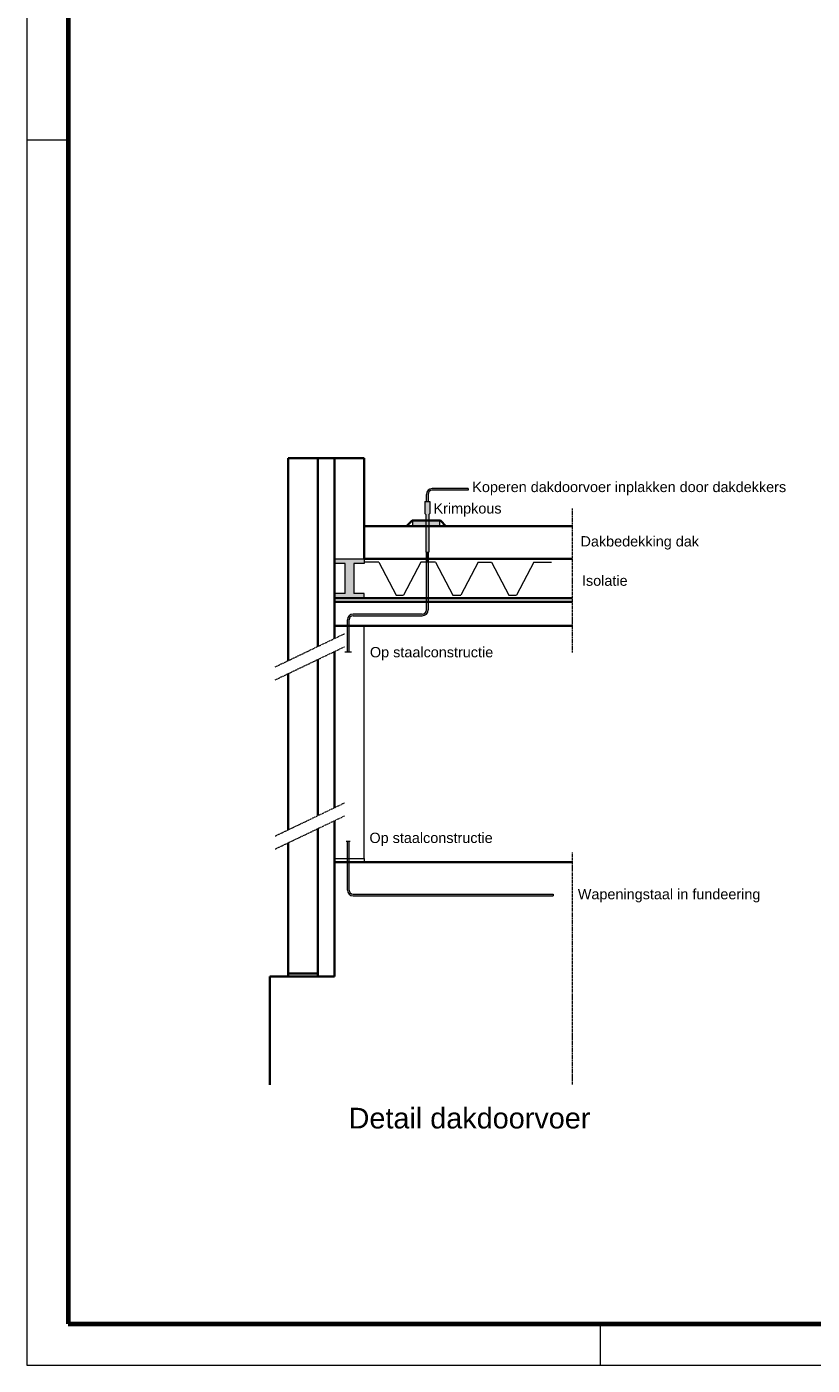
# Model space of a CAD drawing. Header units: millimetres. Extents: x -1609 to 2109, y 0 to 841.
# Tile 1 of 65: x -1609 to -1419, y 0 to 324. Entities that reach past the tile are written whole.
import ezdxf

# ---------------------------------------------------------------- set-up
doc = ezdxf.new("R2010")
doc.units = ezdxf.units.MM
doc.linetypes.add('CENTER', pattern=[2, 1.25, -0.25, 0.25, -0.25])
for name, color, linetype, lineweight in [('a_Arceren', 1, 'Continuous', 13), ('a_Doorsnede 0.35', 6, 'Continuous', 35), ('a_Hartlijn', 1, 'CENTER', 13), ('a_Symbolen', 7, 'Continuous', 18), ('a_Tekst 25', 7, 'Continuous', 25), ('a_Tekst 50', 6, 'Continuous', 50), ('b_Al_50mm²', 10, 'Continuous', 18), ('b_Cu_50mm²', 10, 'Continuous', 18)]:
    doc.layers.add(name, color=color, linetype=linetype, lineweight=lineweight)
doc.layers.add('RVB_ALG_TEKENBLAD_ALGEMEEN', color=2, linetype='Continuous')
doc.styles.add('Sch01-H25', font='Arial.ttf', dxfattribs={"height": 2.5})
doc.styles.add('Sch01-H50', font='Arial.ttf', dxfattribs={"height": 5})

# ---------------------------------------------------------------- blocks, each defined once
blk = doc.blocks.new('*U10')
at = {"color": 1, "linetype": 'Continuous', "lineweight": 18}
blk.add_lwpolyline([(-1609, 0), (0, 0), (0, 841), (-1609, 841)], close=True, dxfattribs=at)
at = {"color": 5, "linetype": 'Continuous', "lineweight": 70}
blk.add_lwpolyline([(-1599, 10), (-10, 10), (-10, 831), (-1599, 831)], close=True, dxfattribs=at)
at = {"color": 1, "linetype": 'Continuous', "lineweight": 18, "flags": 128}
for points in [[(-1609, 297), (-1599, 297)], [(-1470, 10), (-1470, 0)]]:
    blk.add_lwpolyline(points, dxfattribs=at)

msp = doc.modelspace()

# ---------------------------------------------------------------- hatches: boundary and pattern name
at = {"layer": 'a_Tekst 25'}
h = msp.add_hatch(color=256, dxfattribs=at)
h.paths.add_polyline_path([(-1512.09, 209.33), (-1512.49, 209.33), (-1512.49, 206.42), (-1512.23, 206.23), (-1512.23, 204.75), (-1511.55, 204.75), (-1511.55, 206.23), (-1511.29, 206.42), (-1511.29, 209.33)])
h.paths.add_polyline_path([(-1511.55, 203.34), (-1511.55, 204.75), (-1512.23, 204.75), (-1512.23, 203.34)])
h.paths.add_polyline_path([(-1512.23, 197.06), (-1511.55, 197.06), (-1511.55, 203.34), (-1512.23, 203.34)])
h = msp.add_hatch(color=256, dxfattribs=at)
h.paths.add_polyline_path([(-1512.23, 204.75), (-1515.42, 204.75), (-1515.42, 203.34), (-1512.23, 203.34)])
h.paths.add_polyline_path([(-1508.95, 203.34), (-1508.95, 204.75), (-1511.55, 204.75), (-1511.55, 203.34)])
msp.add_hatch(color=256, dxfattribs=at).paths.add_polyline_path([(-1534.39, 194.29), (-1531.83, 194.29), (-1531.83, 187.04), (-1534.39, 187.04), (-1534.39, 185.89), (-1527.17, 185.89), (-1527.17, 187.04), (-1529.73, 187.04), (-1529.73, 194.29), (-1527.17, 194.29), (-1527.17, 195.44), (-1534.39, 195.44)])
at = {"layer": 'b_Al_50mm²'}
msp.add_hatch(color=256, dxfattribs=at).paths.add_polyline_path([(-1511.69, 209.33), (-1511.69, 211.06, -0.414214), (-1510.69, 212.06), (-1502.01, 212.06), (-1502.01, 212.47), (-1510.69, 212.47, 0.414214), (-1512.09, 211.06), (-1512.09, 209.33)])
h = msp.add_hatch(color=256, dxfattribs=at)
h.paths.add_polyline_path([(-1531.26, 115.18, 0.414214), (-1529.85, 113.78), (-1481.37, 113.78), (-1481.37, 114.18), (-1529.85, 114.18, -0.414214), (-1530.85, 115.18), (-1530.85, 121.92), (-1531.26, 121.92)])
h.paths.add_polyline_path([(-1530.85, 121.92), (-1530.85, 122.81), (-1531.26, 122.81), (-1531.26, 121.92)])
h.paths.add_polyline_path([(-1530.85, 122.81), (-1530.85, 127.02), (-1531.26, 127.02), (-1531.26, 122.81)])
h.paths.add_polyline_path([(-1512.09, 194.65), (-1512.09, 185.89), (-1511.69, 185.89), (-1511.69, 194.65)])
h.paths.add_polyline_path([(-1512.09, 185.04), (-1512.09, 183.06, -0.414214), (-1513.09, 182.06), (-1529.84, 182.06, 0.414214), (-1531.24, 180.66), (-1531.24, 179.24), (-1530.84, 179.24), (-1530.84, 180.66, -0.414214), (-1529.84, 181.66), (-1513.09, 181.66, 0.414214), (-1511.69, 183.06), (-1511.69, 185.04)])
h.paths.add_polyline_path([(-1512.09, 185.89), (-1512.09, 185.04), (-1511.69, 185.04), (-1511.69, 185.89)])
h.paths.add_polyline_path([(-1531.24, 179.24), (-1531.24, 172.93), (-1530.84, 172.93), (-1530.84, 179.24)])
h = msp.add_hatch(color=256, dxfattribs=at)
h.paths.add_polyline_path([(-1511.69, 195.44), (-1511.69, 197.06), (-1512.09, 197.06), (-1512.09, 195.44)])
h.paths.add_polyline_path([(-1511.69, 194.65), (-1511.69, 195.44), (-1512.09, 195.44), (-1512.09, 194.65)])

# ---------------------------------------------------------------- linework, layer by layer
at = {"layer": 'a_Arceren'}
for p, q in [((-1523.66, 194.65), (-1527.17, 194.65)), ((-1523.66, 194.65), (-1519.47, 186.65)), ((-1513.43, 194.65), (-1517.62, 186.65)), ((-1509.89, 194.65), (-1513.43, 194.65)), ((-1509.89, 194.65), (-1505.71, 186.65)), ((-1499.57, 194.65), (-1503.76, 186.65)), ((-1499.57, 194.65), (-1496.3, 194.65)), ((-1496.3, 194.65), (-1492.11, 186.65)), ((-1486.04, 194.65), (-1490.22, 186.65)), ((-1486.04, 194.65), (-1481.78, 194.65)), ((-1519.47, 186.65), (-1517.62, 186.65)), ((-1505.71, 186.65), (-1503.76, 186.65)), ((-1492.11, 186.65), (-1490.22, 186.65)), ((-1481.37, 114.18), (-1481.37, 113.78))]:
    msp.add_line(p, q, dxfattribs=at)
for radius in [1.41, 1]:
    msp.add_arc((-1529.84, 180.66), radius, 90, 180, dxfattribs=at)
at = {"layer": 'a_Doorsnede 0.35'}
for p, q in [((-1527.17, 219.81), (-1545.6, 219.81)), ((-1545.6, 219.81), (-1545.6, 170.78)), ((-1538.42, 219.81), (-1538.42, 174.21)), ((-1534.39, 219.81), (-1534.39, 176.13)), ((-1527.17, 219.81), (-1527.17, 195.44)), ((-1515.54, 204.75), (-1516.89, 203.34)), ((-1515.54, 204.75), (-1508.71, 204.75)), ((-1508.71, 204.75), (-1507.35, 203.34)), ((-1527.17, 203.34), (-1476.73, 203.34)), ((-1527.17, 195.44), (-1476.73, 195.44)), ((-1534.39, 185.89), (-1476.73, 185.89)), ((-1534.39, 185.04), (-1476.73, 185.04)), ((-1534.39, 179.24), (-1476.73, 179.24)), ((-1534.39, 172.98), (-1534.39, 135.13)), ((-1538.42, 171.05), (-1538.42, 133.21)), ((-1545.6, 167.62), (-1545.6, 129.78)), ((-1538.42, 130.05), (-1538.42, 94.18)), ((-1534.39, 131.98), (-1534.39, 94.18)), ((-1545.6, 126.62), (-1545.6, 94.18)), ((-1534.39, 121.92), (-1476.73, 121.92)), ((-1550.03, 94.18), (-1534.39, 94.18)), ((-1550.03, 94.18), (-1550.03, 67.98)), ((-1538.42, 94.93), (-1545.6, 94.93))]:
    msp.add_line(p, q, dxfattribs=at)
at = {"layer": 'a_Hartlijn', "ltscale": 0.1}
for p, q in [((-1476.73, 207.68), (-1476.73, 172.68)), ((-1548.73, 169.28), (-1531.95, 177.3)), ((-1548.73, 166.13), (-1531.95, 174.14)), ((-1548.73, 128.28), (-1531.95, 136.3)), ((-1548.73, 125.13), (-1531.95, 133.14)), ((-1476.73, 124.28), (-1476.73, 67.98))]:
    msp.add_line(p, q, dxfattribs=at)
at = {"layer": 'a_Symbolen'}
for p, q in [((-1512.49, 209.33), (-1511.29, 209.33)), ((-1512.49, 209.33), (-1512.49, 206.42)), ((-1511.29, 209.33), (-1511.29, 206.42)), ((-1512.49, 206.42), (-1512.23, 206.23)), ((-1512.23, 206.23), (-1512.23, 197.06)), ((-1511.29, 206.42), (-1511.55, 206.23)), ((-1511.55, 206.23), (-1511.55, 197.06)), ((-1512.23, 197.06), (-1511.55, 197.06)), ((-1527.17, 122.81), (-1527.17, 179.24)), ((-1534.39, 122.81), (-1527.17, 122.81)), ((-1527.17, 122.81), (-1527.17, 121.92))]:
    msp.add_line(p, q, dxfattribs=at)
msp.add_lwpolyline([(-1515.42, 204.75), (-1508.95, 204.75), (-1508.95, 203.34), (-1515.42, 203.34)], close=True, dxfattribs=at)
for points in [[(-1531.83, 194.29), (-1534.39, 194.29), (-1534.39, 195.44), (-1527.17, 195.44), (-1527.17, 194.29), (-1529.73, 194.29)], [(-1531.83, 187.04), (-1531.83, 194.29)], [(-1529.73, 194.29), (-1529.73, 187.04)], [(-1531.83, 187.04), (-1534.39, 187.04), (-1534.39, 185.89), (-1527.17, 185.89), (-1527.17, 187.04), (-1529.73, 187.04)]]:
    msp.add_lwpolyline(points, dxfattribs=at)
at = {"layer": 'b_Al_50mm²'}
for p, q in [((-1512.09, 209.33), (-1512.09, 211.06)), ((-1511.69, 211.06), (-1511.69, 209.33)), ((-1502.01, 212.47), (-1510.69, 212.47)), ((-1502.01, 212.06), (-1510.69, 212.06)), ((-1502.01, 212.47), (-1502.01, 212.06)), ((-1512.09, 183.06), (-1512.09, 197.06)), ((-1511.69, 197.06), (-1511.69, 183.06)), ((-1513.09, 182.06), (-1529.84, 182.06)), ((-1531.24, 172.93), (-1531.24, 180.66)), ((-1530.84, 172.93), (-1530.84, 180.66)), ((-1529.84, 181.66), (-1513.09, 181.66)), ((-1531.88, 172.93), (-1530.23, 172.93))]:
    msp.add_line(p, q, dxfattribs=at)
for centre, radius, start, end in [((-1510.69, 211.06), 1.41, 90, 180), ((-1510.69, 211.06), 1, 90, 180), ((-1513.09, 183.06), 1, 270, 0), ((-1513.09, 183.06), 1.41, 270, 0)]:
    msp.add_arc(centre, radius, start, end, dxfattribs=at)
at = {"layer": 'b_Cu_50mm²'}
for p, q in [((-1531.53, 127.02), (-1530.57, 127.02)), ((-1531.26, 115.18), (-1531.26, 127.02)), ((-1530.85, 115.18), (-1530.85, 127.02)), ((-1529.85, 114.18), (-1481.37, 114.18)), ((-1529.85, 113.78), (-1481.37, 113.78))]:
    msp.add_line(p, q, dxfattribs=at)
for radius in [1.41, 1]:
    msp.add_arc((-1529.85, 115.18), radius, 180, 270, dxfattribs=at)

# ---------------------------------------------------------------- block references
at = {"layer": 'RVB_ALG_TEKENBLAD_ALGEMEEN', "transparency": 16777216}
msp.add_blockref('*U10', (0, 0), dxfattribs=at)

# ---------------------------------------------------------------- texts
at = {"layer": 'a_Tekst 25', "char_height": 2.5, "attachment_point": 1, "style": 'Sch01-H25'}
for s, insert, width in [('Koperen dakdoorvoer inplakken door dakdekkers', (-1500.97, 214.12), 86.8541), ('Krimpkous', (-1510.37, 208.93), 22), ('Dakbedekking dak', (-1474.73, 200.94), 43.2841), ('Isolatie', (-1474.38, 191.41), 22), ('Op staalconstructie', (-1525.79, 174.07), 35.3399), ('Op staalconstructie', (-1525.91, 129.07), 35.3399), ('Wapeningstaal in fundeering', (-1475.38, 115.43), 64.0317)]:
    msp.add_mtext(s, dxfattribs=dict(at, insert=insert, width=width))
at = {"layer": 'a_Tekst 50', "color": 7, "insert": (-1530.96, 62.39), "char_height": 5, "width": 150, "attachment_point": 1, "style": 'Sch01-H50'}
msp.add_mtext('Detail dakdoorvoer', dxfattribs=at)

doc.saveas('drawing.dxf')
